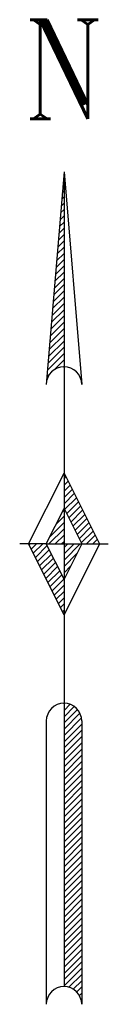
# Model space of a CAD drawing. Header units: feet. Extents: x 2021059 to 2089059, y 513864 to 581864.
# Tile 14 of 16: x 2041960 to 2042210, y 534904 to 537684. Entities that reach past the tile are written whole.
import ezdxf
from ezdxf.enums import TextEntityAlignment as Align

# ---------------------------------------------------------------- set-up
doc = ezdxf.new("R2010")
doc.units = ezdxf.units.FT
doc.header["$LTSCALE"] = 100
doc.header["$MEASUREMENT"] = 0
doc.styles.add('N280', font='romant', dxfattribs={"width": 0.8, "height": 0.28})

# ---------------------------------------------------------------- blocks, each defined once
blk = doc.blocks.new('*X983')
at = {"color": 0}
for p, q in [((13.7616, 8.9533), (13.7632, 8.9549)), ((13.76, 8.934), (13.7632, 8.9372)), ((13.7568, 8.8955), (13.7632, 8.9019)), ((13.7584, 8.9147), (13.7632, 8.9196)), ((13.7552, 8.8762), (13.7632, 8.8842)), ((13.752, 8.8376), (13.7632, 8.8488)), ((13.7536, 8.8569), (13.7632, 8.8665)), ((13.7488, 8.799), (13.7632, 8.8135)), ((13.7504, 8.8183), (13.7632, 8.8312)), ((13.7472, 8.7797), (13.7632, 8.7958)), ((13.744, 8.7412), (13.7632, 8.7605)), ((13.7456, 8.7605), (13.7632, 8.7781)), ((13.7423, 8.7219), (13.7632, 8.7428)), ((13.7391, 8.6833), (13.7632, 8.7074)), ((13.7407, 8.7026), (13.7632, 8.7251)), ((13.7375, 8.664), (13.7632, 8.6897)), ((13.7343, 8.6255), (13.7632, 8.6544)), ((13.7359, 8.6447), (13.7632, 8.6721)), ((13.7311, 8.5869), (13.7632, 8.619)), ((13.7327, 8.6062), (13.7632, 8.6367)), ((13.7295, 8.5676), (13.7632, 8.6014)), ((13.7263, 8.529), (13.7632, 8.566)), ((13.7279, 8.5483), (13.7632, 8.5837)), ((13.7247, 8.5098), (13.7632, 8.5483)), ((13.7215, 8.4712), (13.7632, 8.513)), ((13.7231, 8.4905), (13.7632, 8.5306)), ((13.7198, 8.4519), (13.7632, 8.4953)), ((13.7166, 8.4133), (13.7632, 8.4599)), ((13.7182, 8.4326), (13.7632, 8.4776)), ((13.7343, 8.4133), (13.7632, 8.4423)), ((13.7611, 8.4225), (13.7632, 8.4246)), ((13.715, 8.394), (13.7225, 8.4015)), ((13.7133, 8.3746), (13.7134, 8.3748))]:
    blk.add_line(p, q, dxfattribs=at)
blk = doc.blocks.new('*X982')
at = {"color": 0}
for p, q in [((13.7632, 8.1064), (13.7686, 8.1118)), ((13.7632, 8.0887), (13.7745, 8.1)), ((13.7632, 8.071), (13.7804, 8.0882)), ((13.7632, 8.0533), (13.7863, 8.0764)), ((13.7632, 8.0357), (13.7922, 8.0646)), ((13.7647, 8.0195), (13.7981, 8.0528)), ((13.7706, 8.0077), (13.804, 8.0411)), ((13.7765, 7.9959), (13.8099, 8.0293)), ((13.7824, 7.9841), (13.8158, 8.0175)), ((13.7883, 7.9724), (13.8216, 8.0057)), ((13.7942, 7.9606), (13.8275, 7.9939)), ((13.8001, 7.9488), (13.8334, 7.9821)), ((13.806, 7.937), (13.8393, 7.9703)), ((13.8119, 7.9252), (13.8452, 7.9586)), ((13.8269, 7.9225), (13.8511, 7.9468)), ((13.8445, 7.9225), (13.857, 7.935)), ((13.8622, 7.9225), (13.8629, 7.9232))]:
    blk.add_line(p, q, dxfattribs=at)
blk = doc.blocks.new('*X981')
at = {"color": 0}
for p, q in [((13.7587, 8.0135), (13.7632, 8.018)), ((13.7233, 7.9427), (13.7632, 7.9826)), ((13.741, 7.9781), (13.7632, 8.0003)), ((13.7208, 7.9225), (13.7632, 7.965)), ((13.7385, 7.9225), (13.7632, 7.9473)), ((13.7562, 7.9225), (13.7632, 7.9296))]:
    blk.add_line(p, q, dxfattribs=at)
blk = doc.blocks.new('*X980')
at = {"color": 0}
for p, q in [((13.7632, 7.8766), (13.8092, 7.9225)), ((13.7632, 7.8942), (13.7915, 7.9225)), ((13.7632, 7.9119), (13.7738, 7.9225)), ((13.7632, 7.8589), (13.7996, 7.8953)), ((13.7632, 7.8412), (13.7819, 7.8599)), ((13.7632, 7.8235), (13.7642, 7.8245))]:
    blk.add_line(p, q, dxfattribs=at)
blk = doc.blocks.new('*X979')
at = {"color": 0}
for p, q in [((13.6647, 7.9195), (13.6678, 7.9225)), ((13.6706, 7.9077), (13.6854, 7.9225)), ((13.6765, 7.8959), (13.7031, 7.9225)), ((13.6824, 7.8841), (13.7158, 7.9175)), ((13.6883, 7.8724), (13.7216, 7.9057)), ((13.6942, 7.8606), (13.7275, 7.8939)), ((13.7001, 7.8488), (13.7334, 7.8821)), ((13.706, 7.837), (13.7393, 7.8703)), ((13.7119, 7.8252), (13.7452, 7.8586)), ((13.7178, 7.8134), (13.7511, 7.8468)), ((13.7237, 7.8017), (13.757, 7.835)), ((13.7296, 7.7899), (13.7629, 7.8232)), ((13.7355, 7.7781), (13.7632, 7.8059)), ((13.7413, 7.7663), (13.7632, 7.7882)), ((13.7472, 7.7545), (13.7632, 7.7705)), ((13.7531, 7.7427), (13.7632, 7.7528)), ((13.759, 7.7309), (13.7632, 7.7351))]:
    blk.add_line(p, q, dxfattribs=at)
blk = doc.blocks.new('*X978')
at = {"color": 0}
for p, q in [((13.7632, 7.47), (13.7657, 7.4725)), ((13.7632, 7.4523), (13.7804, 7.4695)), ((13.7632, 7.4346), (13.792, 7.4634)), ((13.7632, 7.4169), (13.8013, 7.455)), ((13.7632, 7.3993), (13.8082, 7.4443)), ((13.7632, 7.3816), (13.8125, 7.4309)), ((13.7632, 7.3639), (13.8132, 7.4139)), ((13.7632, 7.3462), (13.8132, 7.3962)), ((13.7632, 7.3286), (13.8132, 7.3786)), ((13.7632, 7.3109), (13.8132, 7.3609)), ((13.7632, 7.2932), (13.8132, 7.3432)), ((13.7632, 7.2755), (13.8132, 7.3255)), ((13.7632, 7.2579), (13.8132, 7.3079)), ((13.7632, 7.2402), (13.8132, 7.2902)), ((13.7632, 7.2225), (13.8132, 7.2725)), ((13.7632, 7.2048), (13.8132, 7.2548)), ((13.7632, 7.1871), (13.8132, 7.2371)), ((13.7632, 7.1695), (13.8132, 7.2195)), ((13.7632, 7.1518), (13.8132, 7.2018)), ((13.7632, 7.1341), (13.8132, 7.1841)), ((13.7632, 7.1164), (13.8132, 7.1664)), ((13.7632, 7.0988), (13.8132, 7.1488)), ((13.7632, 7.0811), (13.8132, 7.1311)), ((13.7632, 7.0634), (13.8132, 7.1134)), ((13.7632, 7.0457), (13.8132, 7.0957)), ((13.7632, 7.028), (13.8132, 7.078)), ((13.7632, 7.0104), (13.8132, 7.0604)), ((13.7632, 6.9927), (13.8132, 7.0427)), ((13.7632, 6.975), (13.8132, 7.025)), ((13.7632, 6.9573), (13.8132, 7.0073)), ((13.7632, 6.9397), (13.8132, 6.9897)), ((13.7632, 6.922), (13.8132, 6.972)), ((13.7632, 6.9043), (13.8132, 6.9543)), ((13.7632, 6.8866), (13.8132, 6.9366)), ((13.7632, 6.8689), (13.8132, 6.9189)), ((13.7632, 6.8513), (13.8132, 6.9013)), ((13.7632, 6.8336), (13.8132, 6.8836)), ((13.7632, 6.8159), (13.8132, 6.8659)), ((13.7632, 6.7982), (13.8132, 6.8482)), ((13.7632, 6.7806), (13.8132, 6.8306)), ((13.7632, 6.7629), (13.8132, 6.8129)), ((13.7632, 6.7452), (13.8132, 6.7952)), ((13.7632, 6.7275), (13.8132, 6.7775)), ((13.7632, 6.7098), (13.8132, 6.7598)), ((13.7632, 6.6922), (13.8132, 6.7422)), ((13.7632, 6.6745), (13.8132, 6.7245)), ((13.777, 6.6706), (13.8132, 6.7068)), ((13.7893, 6.6652), (13.8132, 6.6891)), ((13.7991, 6.6573), (13.8132, 6.6715)), ((13.8067, 6.6472), (13.8132, 6.6538)), ((13.8117, 6.6346), (13.8132, 6.6361))]:
    blk.add_line(p, q, dxfattribs=at)
blk = doc.blocks.new('EU-NORTH')
for p, q in [((0, 1.05), (-0.05, 0.45)), ((0, 1.05), (0, 0.5)), ((0, 1.05), (0.05, 0.45)), ((0, 0.5), (0, -0.45)), ((-0.1, 0), (0, 0.2)), ((0, 0.2), (0, 0.1)), ((0, 0.2), (0.1, 0)), ((-0.05, 0), (0, 0.1)), ((0, 0.1), (0, 0)), ((0, 0.1), (0.05, 0)), ((-0.1, 0), (-0.125, 0)), ((-0.05, 0), (-0.1, 0)), ((0, -0.2), (-0.1, 0)), ((-0.05, 0), (0, 0)), ((0, -0.1), (-0.05, 0)), ((0, 0), (0, -0.1)), ((0, 0), (0.05, 0)), ((0.05, 0), (0, -0.1)), ((0.1, 0), (0, -0.2)), ((0.05, 0), (0.1, 0)), ((0.1, 0), (0.125, 0)), ((0, -0.1), (0, -0.2)), ((0, -0.45), (0, -1.25)), ((-0.05, -0.5), (-0.05, -1.3)), ((0.05, -0.5), (0.05, -1.3))]:
    blk.add_line(p, q)
for centre, start, end in [((0, 0.45), 0, 180), ((0, -0.5), 90, 180), ((0, -0.5), 0, 90), ((0, -1.3), 90, 180), ((0, -1.3), 0, 90)]:
    blk.add_arc(centre, 0.05, start, end)
for name in ['*X983', '*X982', '*X981', '*X979', '*X980', '*X978']:
    blk.add_blockref(name, (-13.7632, -7.9225))
at = {"style": 'N280', "width": 0.8}
blk.add_text('N', height=0.28, dxfattribs=at).set_placement((0, 1.2), align=Align.CENTER)

msp = doc.modelspace()

# ---------------------------------------------------------------- block references
at = {"xscale": 1000, "yscale": 1000, "zscale": 1000}
msp.add_blockref('EU-NORTH', (2042084.7, 536204.2), dxfattribs=at)

doc.saveas('drawing.dxf')
